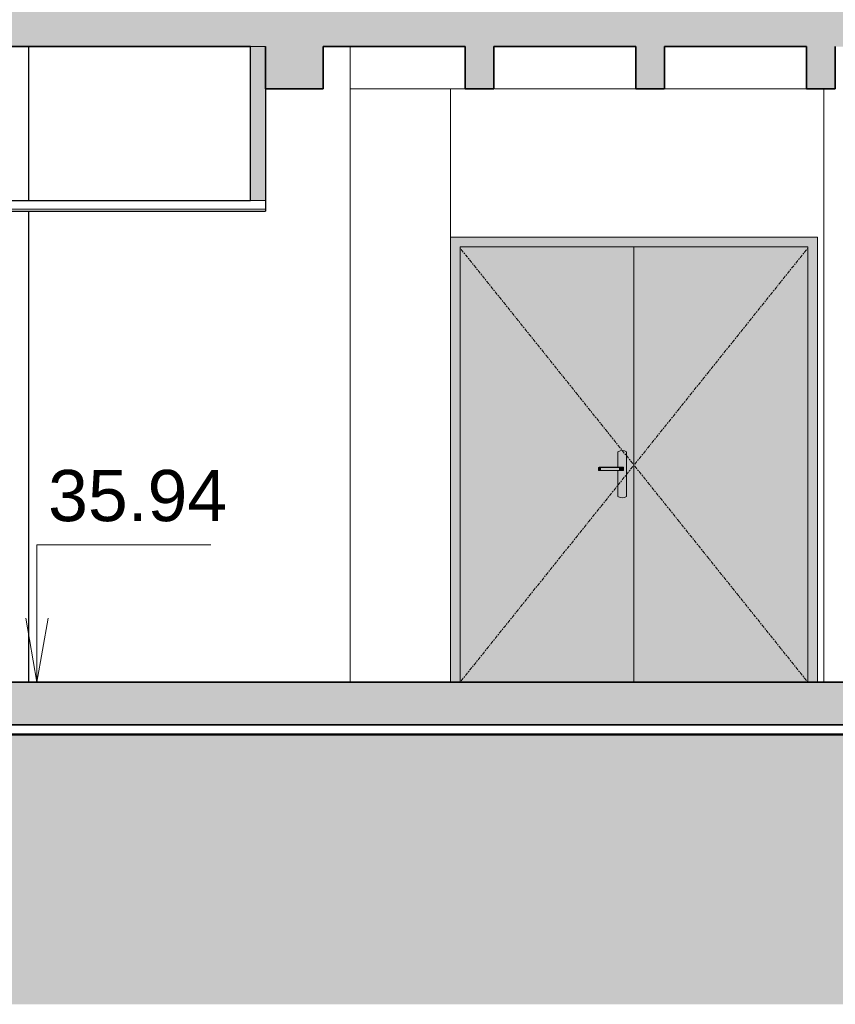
# Model space of a CAD drawing. Header units: millimetres. Extents: x -48837 to 98707, y -908 to 19261.
# Tile 119 of 143: x -4772 to -950, y -615 to 3998. Entities that reach past the tile are written whole.
import ezdxf

# ---------------------------------------------------------------- set-up
doc = ezdxf.new("R2010")
doc.units = ezdxf.units.MM
doc.linetypes.add('Centre', pattern=[31.75, 6.35, -4.75, 15.9, -4.75])
for name, color, linetype, lineweight in [('A-CLNG', 13, 'Continuous', 9), ('A-DETL-GENF', 92, 'Continuous', 9), ('A-DETL-WIDE', 214, 'Continuous', 50), ('A-DOOR', 31, 'Continuous', 9), ('A-DOOR-FRAM', 31, 'Continuous', 9), ('A-FLOR', 192, 'Continuous', 9), ('A-FLOR-PATT', 8, 'Continuous', 35), ('A-WALL', 113, 'Continuous', 9), ('G-ANNO-DIMS', 111, 'Continuous', 9), ('I-WALL', 2, 'Continuous', 9)]:
    doc.layers.add(name, color=color, linetype=linetype, lineweight=lineweight)
doc.styles.add('Arial', font='arial.ttf', dxfattribs={"height": 240})

# ---------------------------------------------------------------- blocks, each defined once
blk = doc.blocks.new('Double _R_ - 1_63m x 2_04m-1398031-Coupe 1')
at = {"layer": 'A-DOOR'}
h = blk.add_hatch(color=254, dxfattribs=at)
h.paths.add_polyline_path([(-2522.7, 893.3), (-1893.8, 893.3), (-1893.8, 2933.3), (-2708.8, 2933.3), (-2708.8, 893.3)])
h.paths.add_polyline_path([(-1948.8, 1757.9), (-1959.2, 1759.3), (-1968.8, 1763.3), (-1968.8, 1885.5), (-2060.1, 1886.3), (-2060.1, 1900.3), (-2057.3, 1901.1), (-1968.8, 1901.1), (-1968.8, 1973.3), (-1959.2, 1977.3), (-1948.8, 1978.7), (-1938.5, 1977.3), (-1928.8, 1973.3), (-1928.8, 1763.3), (-1938.5, 1759.3)])
for points in [[(-1078.8, 893.3), (-1078.8, 2933.3), (-1893.8, 2933.3), (-1893.8, 893.3), (-1632.1, 893.3)], [(-1948.8, 1757.9), (-1938.5, 1759.3), (-1928.8, 1763.3), (-1928.8, 1973.3), (-1938.5, 1977.3), (-1948.8, 1978.7), (-1959.2, 1977.3), (-1968.8, 1973.3), (-1968.8, 1901.1), (-1942.8, 1900.3), (-1942.8, 1886.3), (-1952.1, 1885.5), (-1968.8, 1885.5), (-1968.8, 1763.3), (-1959.2, 1759.3)], [(-2060.1, 1886.3), (-2051.3, 1886.3), (-2051.3, 1900.3), (-2060.1, 1900.3)], [(-2051.3, 1886.3), (-1961.2, 1886.3), (-1961.2, 1900.3), (-2051.3, 1900.3)], [(-1942.8, 1900.3), (-1946.8, 1901.1), (-1961.2, 1900.3)], [(-1961.2, 1886.3), (-1942.8, 1886.3), (-1942.8, 1900.3), (-1961.2, 1900.3)], [(-1946.8, 1885.5), (-1942.8, 1886.3), (-1962.8, 1885.5)]]:
    blk.add_hatch(color=254, dxfattribs=at).paths.add_polyline_path(points)
at = {"layer": 'A-DOOR-FRAM'}
blk.add_hatch(color=254, dxfattribs=at).paths.add_polyline_path([(-1078.8, 893.3), (-1033.8, 893.3), (-1033.8, 2978.3), (-2753.8, 2978.3), (-2753.8, 893.3), (-2708.8, 893.3), (-2708.8, 2933.3), (-1078.8, 2933.3), (-1078.8, 1945)])
at = {"layer": 'A-DOOR'}
for p, q in [((-1893.8, 2933.3), (-2708.8, 2933.3)), ((-2708.8, 2933.3), (-2708.8, 893.3)), ((-1893.8, 893.3), (-1893.8, 2933.3)), ((-1078.8, 2933.3), (-1893.8, 2933.3)), ((-1893.8, 2933.3), (-1893.8, 893.3)), ((-1078.8, 893.3), (-1078.8, 2933.3)), ((-1968.8, 1973.3), (-1968.8, 1901)), ((-1948.8, 1978.7), (-1948.8, 1978.7)), ((-1928.8, 1763.3), (-1928.8, 1973.3)), ((-2060.1, 1886.3), (-2060.1, 1900.3)), ((-2060.1, 1900.3), (-2051.3, 1900.3)), ((-2048.8, 1901.2), (-2055.9, 1901.2)), ((-2051.3, 1900.3), (-1961.2, 1900.3)), ((-2051.3, 1900.3), (-2051.3, 1886.3)), ((-1963.6, 1901.2), (-2048.8, 1901.2)), ((-1948.8, 1901.2), (-1963.6, 1901.2)), ((-1961.2, 1900.3), (-1942.8, 1900.3)), ((-1961.2, 1900.3), (-1961.2, 1886.3)), ((-1948.8, 1901.2), (-1948.8, 1901.2)), ((-1942.8, 1900.3), (-1942.8, 1886.3)), ((-2051.3, 1886.3), (-2060.1, 1886.3)), ((-2055.9, 1885.4), (-2048.8, 1885.4)), ((-1961.2, 1886.3), (-2051.3, 1886.3)), ((-2048.8, 1885.4), (-1963.6, 1885.4)), ((-1968.8, 1885.5), (-1968.8, 1763.3)), ((-1963.6, 1885.4), (-1948.8, 1885.4)), ((-1942.8, 1886.3), (-1961.2, 1886.3)), ((-1948.8, 1885.4), (-1948.8, 1885.4)), ((-1948.8, 1757.9), (-1948.8, 1757.9))]:
    blk.add_line(p, q, dxfattribs=at)
at = {"layer": 'A-DOOR', "linetype": 'Centre'}
for p, q in [((-1078.8, 2928.3), (-2708.8, 893.3)), ((-1078.8, 893.3), (-2708.8, 2928.3))]:
    blk.add_line(p, q, dxfattribs=at)
at = {"layer": 'A-DOOR'}
for centre, major_axis, ratio, start_param, end_param in [((-1948.8, 1938.7), (0, 40), 1, 5.759587, 6.806784), ((-2055.9, 1880.3), (0, 20.9), 0.706429, 6.186243, 6.574014), ((-2055.9, 1906.4), (0, 20.9), 0.706429, 2.850764, 3.238535), ((-1948.8, 1797.9), (0, 40), 1, 2.617994, 3.665191)]:
    blk.add_ellipse(centre, major_axis=major_axis, ratio=ratio, start_param=start_param, end_param=end_param, dxfattribs=at)
for points in [[(-2048, 1901.1), (-2048.5, 1901.2), (-2049.6, 1901.2), (-2050.7, 1900.7), (-2051.3, 1900.3)], [(-1964.5, 1901.1), (-1963.9, 1901.2), (-1962.8, 1901.2), (-1961.7, 1900.7), (-1961.2, 1900.3)], [(-1950.8, 1901.1), (-1949.5, 1901.2), (-1946.8, 1901.2), (-1944.1, 1900.7), (-1942.8, 1900.3)], [(-2051.3, 1886.3), (-2050.7, 1885.9), (-2049.6, 1885.4), (-2048.5, 1885.4), (-2048, 1885.5)], [(-1961.2, 1886.3), (-1961.7, 1885.9), (-1962.8, 1885.4), (-1963.9, 1885.4), (-1964.5, 1885.5)], [(-1942.8, 1886.3), (-1944.1, 1885.9), (-1946.8, 1885.4), (-1949.5, 1885.4), (-1950.8, 1885.5)]]:
    blk.add_open_spline(points, degree=3, dxfattribs=at)
at = {"layer": 'A-DOOR-FRAM'}
for p, q in [((-2753.8, 2978.3), (-2753.8, 893.3)), ((-1033.8, 2978.3), (-2753.8, 2978.3)), ((-1033.8, 893.3), (-1033.8, 2978.3)), ((-2708.8, 893.3), (-2708.8, 2933.3)), ((-2708.8, 2933.3), (-1078.8, 2933.3)), ((-1078.8, 893.3), (-1078.8, 2933.3))]:
    blk.add_line(p, q, dxfattribs=at)
blk = doc.blocks.new('Murs 1 - Murs 1-1492259-Coupe 1')
at = {"layer": 'A-WALL'}
for p, q in [((-4730.9, 3871.9), (-4730.9, 3150)), ((-4730.5, 3150), (-4730.5, 3871.9)), ((-4729.8, 3150), (-4729.8, 3871.9)), ((-3223.2, 893.3), (-3223.2, 3871.9)), ((-4730.9, 3100), (-4730.9, 893.3)), ((-4730.5, 893.3), (-4730.5, 3100)), ((-4729.8, 893.3), (-4729.8, 3100))]:
    blk.add_line(p, q, dxfattribs=at)

msp = doc.modelspace()

# ---------------------------------------------------------------- hatches: boundary and pattern name
at = {"layer": 'A-DETL-GENF'}
msp.add_hatch(color=252, dxfattribs=at).paths.add_polyline_path([(-19445.347, -615.291), (8165.244, -615.291), (8165.244, 648.084), (-10787.261, 648.084), (-10787.261, 63.308), (-48837.266, 63.308), (-48837.266, -615.291), (-20336.011, -615.291)])
at = {"layer": 'A-FLOR-PATT'}
for points in [[(-950.498, 3871.873), (-285.498, 3871.873), (-285.498, 3873.308), (-150.498, 3873.308), (-150.498, 3871.873), (514.503, 3871.873), (514.503, 3873.308), (649.503, 3873.308), (649.503, 3871.873), (1314.503, 3871.873), (1314.503, 3873.308), (1449.503, 3873.308), (1449.503, 3871.873), (2114.503, 3871.873), (2114.503, 3873.308), (2851.552, 3873.308), (2851.552, 4121.873), (-4976.821, 4121.873), (-4976.821, 3871.873), (-3619.909, 3871.873), (-3619.909, 3873.308), (-3350.499, 3873.308), (-3350.499, 3871.873), (-2685.499, 3871.873), (-2685.499, 3873.308), (-2550.499, 3873.308), (-2550.499, 3871.873), (-1885.499, 3871.873), (-1885.499, 3873.308), (-1750.498, 3873.308), (-1750.498, 3871.873), (-1085.498, 3871.873), (-1085.498, 3873.308), (-950.498, 3873.308)], [(4688.323, 693.308), (4688.323, 893.308), (-4976.821, 893.308), (-4976.821, 693.308), (4602.587, 693.308)]]:
    msp.add_hatch(color=7, dxfattribs=at).paths.add_polyline_path(points)
h = msp.add_hatch(color=7, dxfattribs=at)
h.paths.add_polyline_path([(-3619.909, 3673.308), (-3350.499, 3673.308), (-3350.499, 3873.308), (-3619.909, 3873.308), (-3619.909, 3865.282)])
h.paths.add_polyline_path([(2821.259, 3673.308), (2851.552, 3673.308), (2851.552, 3873.308), (2114.503, 3873.308), (2114.503, 3673.308), (2375.927, 3673.308)])
h.paths.add_polyline_path([(-2685.499, 3673.308), (-2550.499, 3673.308), (-2550.499, 3873.308), (-2685.499, 3873.308), (-2685.499, 3705.262)])
h.paths.add_polyline_path([(-1885.499, 3673.308), (-1750.498, 3673.308), (-1750.498, 3873.308), (-1885.499, 3873.308), (-1885.499, 3705.262)])
h.paths.add_polyline_path([(-1085.498, 3673.308), (-950.498, 3673.308), (-950.498, 3873.308), (-1085.498, 3873.308), (-1085.498, 3705.262)])
h.paths.add_polyline_path([(-285.498, 3673.308), (-150.498, 3673.308), (-150.498, 3873.308), (-285.498, 3873.308), (-285.498, 3705.262)])
h.paths.add_polyline_path([(514.503, 3673.308), (649.503, 3673.308), (649.503, 3873.308), (514.503, 3873.308), (514.503, 3705.262)])
h.paths.add_polyline_path([(1449.503, 3673.308), (1449.503, 3873.308), (1314.503, 3873.308), (1314.503, 3673.308), (1373.929, 3673.308)])
at = {"layer": 'I-WALL'}
msp.add_hatch(color=7, dxfattribs=at).paths.add_polyline_path([(-3619.909, 3150), (-3619.909, 3871.873), (-3689.909, 3871.873), (-3689.909, 3150)])

# ---------------------------------------------------------------- linework, layer by layer
at = {"layer": 'A-CLNG', "lineweight": 25}
for p, q in [((-9206.58, 3150), (-3689.909, 3150)), ((-3619.909, 3150), (-3619.909, 3100)), ((-9206.58, 3100), (-3619.909, 3100))]:
    msp.add_line(p, q, dxfattribs=at)
at = {"layer": 'A-CLNG'}
for p, q in [((-3619.909, 3150), (-3689.909, 3150)), ((-3619.909, 3110), (-9206.58, 3110))]:
    msp.add_line(p, q, dxfattribs=at)
at = {"layer": 'A-DETL-WIDE'}
msp.add_line((8165.244, 648.084), (-10787.261, 648.084), dxfattribs=at)
at = {"layer": 'A-FLOR', "lineweight": 35}
for p, q in [((-9206.58, 3871.873), (-3689.909, 3871.873)), ((-3619.909, 3673.308), (-3619.909, 3871.873)), ((-3350.499, 3673.308), (-3350.499, 3871.873)), ((-3350.499, 3871.873), (-2685.499, 3871.873)), ((-2685.499, 3673.308), (-2685.499, 3871.873)), ((-2550.499, 3673.308), (-2550.499, 3871.873)), ((-2550.499, 3871.873), (-1885.499, 3871.873)), ((-1885.499, 3673.308), (-1885.499, 3871.873)), ((-1750.498, 3673.308), (-1750.498, 3871.873)), ((-1750.498, 3871.873), (-1085.498, 3871.873)), ((-1085.498, 3673.308), (-1085.498, 3871.873)), ((-950.498, 3673.308), (-950.498, 3871.873)), ((-3619.909, 3673.308), (-3350.499, 3673.308)), ((-2685.499, 3673.308), (-2550.499, 3673.308)), ((-1885.499, 3673.308), (-1750.498, 3673.308)), ((-1085.498, 3673.308), (-950.498, 3673.308)), ((4688.323, 893.308), (-10786.581, 893.308)), ((4688.323, 693.308), (-10786.581, 693.308))]:
    msp.add_line(p, q, dxfattribs=at)
at = {"layer": 'A-FLOR'}
for p, q in [((-2685.499, 3673.308), (-3223.166, 3673.308)), ((-1885.499, 3673.308), (-2548.106, 3673.308)), ((-1085.498, 3673.308), (-1748.107, 3673.308))]:
    msp.add_line(p, q, dxfattribs=at)
at = {"layer": 'A-WALL'}
for p, q in [((-3619.909, 3871.873), (-3689.909, 3871.873)), ((-2754.093, 893.308), (-2754.093, 3673.308)), ((-1004.207, 893.308), (-1004.207, 3673.308))]:
    msp.add_line(p, q, dxfattribs=at)
at = {"layer": 'G-ANNO-DIMS'}
for p, q in [((-4691.127, 1537.883), (-3875.946, 1537.883)), ((-4691.127, 893.308), (-4691.127, 1537.883)), ((-4691.127, 893.308), (-4744.025, 1193.308)), ((-4691.127, 893.308), (-4638.229, 1193.308))]:
    msp.add_line(p, q, dxfattribs=at)
at = {"layer": 'I-WALL', "lineweight": 25}
for p, q in [((-3689.909, 3150), (-3689.909, 3871.873)), ((-3619.909, 3673.308), (-3619.909, 3150))]:
    msp.add_line(p, q, dxfattribs=at)

# ---------------------------------------------------------------- block references
at = {"layer": 'A-DOOR'}
msp.add_blockref('Double _R_ - 1_63m x 2_04m-1398031-Coupe 1', (0, 0), dxfattribs=at)
at = {"layer": 'A-WALL'}
msp.add_blockref('Murs 1 - Murs 1-1492259-Coupe 1', (0, 0), dxfattribs=at)

# ---------------------------------------------------------------- next in the draw order: texts
at = {"layer": 'G-ANNO-DIMS', "insert": (-4638.917, 1888.3), "char_height": 240, "width": 1004.89974, "attachment_point": 1, "line_spacing_factor": 0.941778, "style": 'Arial', "bg_fill": 3, "box_fill_scale": 1.25, "bg_fill_color": 256, "bg_fill_true_color": 13158600, "bg_fill_transparency": 0}
msp.add_mtext('35.94', dxfattribs=at)

doc.saveas('drawing.dxf')
